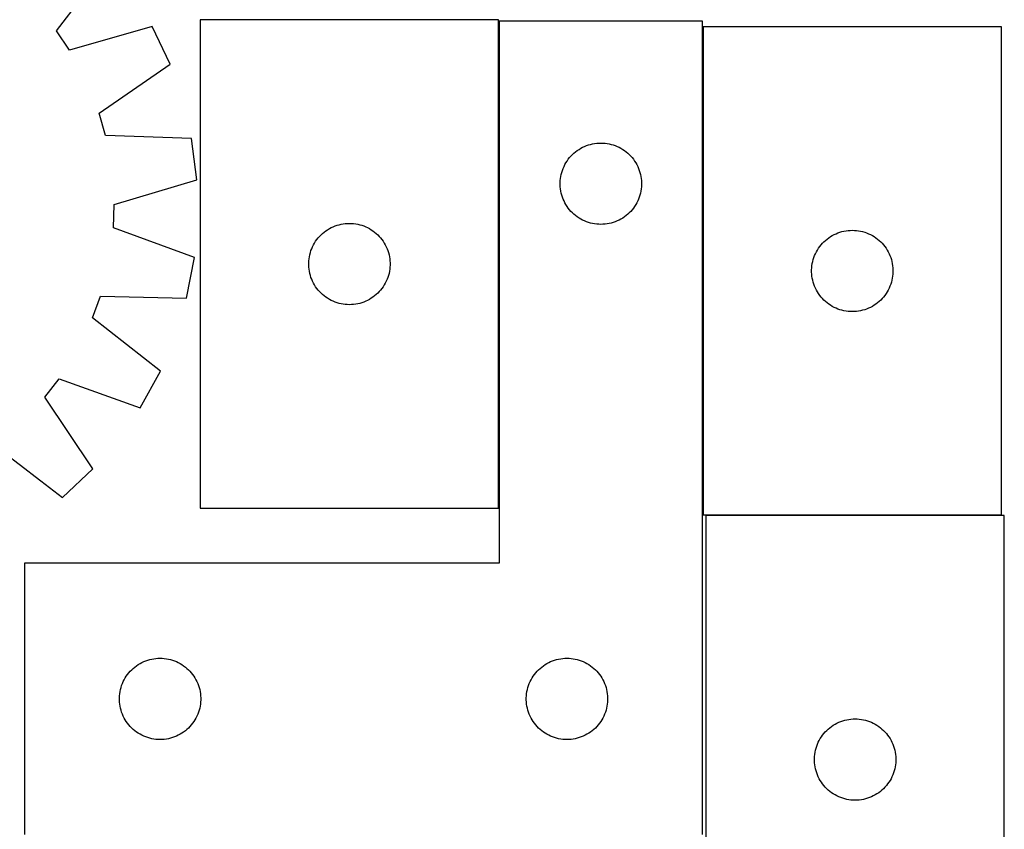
# Model space of a CAD drawing. Header units: millimetres. Extents: x 7 to 1493, y 7 to 2993.
# Tile 9 of 11: x 1128 to 1491, y 2113 to 2411. Entities that reach past the tile are written whole.
import ezdxf

# ---------------------------------------------------------------- set-up
doc = ezdxf.new("R2010")
doc.units = ezdxf.units.MM
doc.layers.add('COMMON', color=5, linetype='CONTINUOUS', true_color=0x0000ff)
doc.layers.add('CUT', color=7, linetype='CONTINUOUS', true_color=0x000000)

msp = doc.modelspace()

# ---------------------------------------------------------------- linework, layer by layer
at = {"layer": 'COMMON'}
for p, q in [((1305.14655, 2231.356264), (1305.14655, 2410.969182)), ((1380.34655, 2408.794492), (1380.34655, 2228.794492)), ((1381.488001, 2228.694491), (1490.446551, 2228.694491))]:
    msp.add_line(p, q, dxfattribs=at)
at = {"layer": 'CUT'}
for p, q in [((1142.017464, 2407.346411), (1161.354886, 2432.546388)), ((1195.046549, 2411.356264), (1195.046549, 2231.356264)), ((1305.046549, 2411.356264), (1195.046549, 2411.356264)), ((1305.046549, 2231.356264), (1305.046549, 2411.356264)), ((1380.24655, 2410.969182), (1305.24655, 2410.969182)), ((1305.24655, 2410.969182), (1305.24655, 2210.969182)), ((1380.24655, 2110.969182), (1380.24655, 2410.969182)), ((1146.834823, 2400.253286), (1142.017464, 2407.346411)), ((1177.388987, 2408.937631), (1146.834823, 2400.253286)), ((1183.935855, 2395.013944), (1177.388987, 2408.937631)), ((1380.446551, 2408.794492), (1380.446551, 2228.794492)), ((1490.446551, 2408.794492), (1380.446551, 2408.794492)), ((1490.446551, 2228.794492), (1490.446551, 2408.794492)), ((1157.757652, 2377.022933), (1183.935855, 2395.013944)), ((1160.147338, 2368.788325), (1157.757652, 2377.022933)), ((1191.889684, 2367.605872), (1160.147338, 2368.788325)), ((1193.813469, 2352.340565), (1191.889684, 2367.605872)), ((1333.437407, 2362.730979), (1334.055233, 2363.194607)), ((1334.055233, 2363.194607), (1334.696107, 2363.625815)), ((1334.696107, 2363.625815), (1335.358329, 2364.023461)), ((1335.358329, 2364.023461), (1336.040143, 2364.386488)), ((1336.040143, 2364.386488), (1336.739741, 2364.713935)), ((1336.739741, 2364.713935), (1337.455268, 2365.004934)), ((1337.455268, 2365.004934), (1338.184827, 2365.258713)), ((1338.184827, 2365.258713), (1338.926483, 2365.474598)), ((1338.926483, 2365.474598), (1339.678269, 2365.652017)), ((1339.678269, 2365.652017), (1340.438191, 2365.7905)), ((1340.438191, 2365.7905), (1341.204235, 2365.88968)), ((1341.204235, 2365.88968), (1341.974368, 2365.949293)), ((1341.974368, 2365.949293), (1342.74655, 2365.969182)), ((1342.74655, 2365.969182), (1343.518731, 2365.949293)), ((1343.518731, 2365.949293), (1344.288864, 2365.88968)), ((1344.288864, 2365.88968), (1345.054908, 2365.7905)), ((1345.054908, 2365.7905), (1345.814831, 2365.652017)), ((1345.814831, 2365.652017), (1346.566616, 2365.474598)), ((1346.566616, 2365.474598), (1347.308272, 2365.258713)), ((1347.308272, 2365.258713), (1348.037831, 2365.004934)), ((1348.037831, 2365.004934), (1348.753358, 2364.713935)), ((1348.753358, 2364.713935), (1349.452956, 2364.386488)), ((1349.452956, 2364.386488), (1350.134771, 2364.023461)), ((1350.134771, 2364.023461), (1350.796992, 2363.625815)), ((1350.796992, 2363.625815), (1351.437866, 2363.194607)), ((1351.437866, 2363.194607), (1352.055692, 2362.730979)), ((1330.301394, 2359.342838), (1330.748961, 2359.972396)), ((1330.748961, 2359.972396), (1331.228343, 2360.57808)), ((1331.228343, 2360.57808), (1331.738269, 2361.158282)), ((1331.738269, 2361.158282), (1332.277387, 2361.711465)), ((1332.277387, 2361.711465), (1332.844268, 2362.236161)), ((1332.844268, 2362.236161), (1333.437407, 2362.730979)), ((1352.055692, 2362.730979), (1352.648831, 2362.236161)), ((1352.648831, 2362.236161), (1353.215712, 2361.711465)), ((1353.215712, 2361.711465), (1353.75483, 2361.158282)), ((1353.75483, 2361.158282), (1354.264756, 2360.57808)), ((1354.264756, 2360.57808), (1354.744138, 2359.972396)), ((1354.744138, 2359.972396), (1355.191705, 2359.342838)), ((1328.344301, 2355.161466), (1328.579211, 2355.897318)), ((1328.579211, 2355.897318), (1328.85169, 2356.6201)), ((1328.85169, 2356.6201), (1329.161016, 2357.327898)), ((1329.161016, 2357.327898), (1329.506368, 2358.018833)), ((1329.506368, 2358.018833), (1329.88683, 2358.691074)), ((1329.88683, 2358.691074), (1330.301394, 2359.342838)), ((1355.191705, 2359.342838), (1355.606269, 2358.691074)), ((1355.606269, 2358.691074), (1355.986732, 2358.018833)), ((1355.986732, 2358.018833), (1356.332083, 2357.327898)), ((1356.332083, 2357.327898), (1356.641409, 2356.6201)), ((1356.641409, 2356.6201), (1356.913888, 2355.897318)), ((1356.913888, 2355.897318), (1357.148798, 2355.161466)), ((1163.356991, 2343.319606), (1193.813469, 2352.340565)), ((1327.791287, 2352.126814), (1327.870709, 2352.895157)), ((1327.870709, 2352.895157), (1327.98958, 2353.658393)), ((1327.98958, 2353.658393), (1328.147584, 2354.414498)), ((1328.147584, 2354.414498), (1328.344301, 2355.161466)), ((1357.148798, 2355.161466), (1357.345515, 2354.414498)), ((1357.345515, 2354.414498), (1357.503519, 2353.658393)), ((1357.503519, 2353.658393), (1357.62239, 2352.895157)), ((1357.62239, 2352.895157), (1357.701812, 2352.126814)), ((1327.751523, 2351.355401), (1327.791287, 2352.126814)), ((1327.751523, 2350.582963), (1327.751523, 2351.355401)), ((1327.791287, 2349.81155), (1327.751523, 2350.582963)), ((1327.870709, 2349.043207), (1327.791287, 2349.81155)), ((1327.98958, 2348.279971), (1327.870709, 2349.043207)), ((1357.62239, 2349.043207), (1357.503519, 2348.279971)), ((1357.701812, 2349.81155), (1357.62239, 2349.043207)), ((1357.701812, 2352.126814), (1357.741577, 2351.355401)), ((1357.741577, 2350.582963), (1357.701812, 2349.81155)), ((1357.741577, 2351.355401), (1357.741577, 2350.582963)), ((1328.147584, 2347.523866), (1327.98958, 2348.279971)), ((1328.344301, 2346.776897), (1328.147584, 2347.523866)), ((1328.579211, 2346.041046), (1328.344301, 2346.776897)), ((1328.85169, 2345.318264), (1328.579211, 2346.041046)), ((1329.161016, 2344.610466), (1328.85169, 2345.318264)), ((1356.641409, 2345.318264), (1356.332083, 2344.610466)), ((1356.913888, 2346.041046), (1356.641409, 2345.318264)), ((1357.148798, 2346.776897), (1356.913888, 2346.041046)), ((1357.345515, 2347.523866), (1357.148798, 2346.776897)), ((1357.503519, 2348.279971), (1357.345515, 2347.523866)), ((1163.085083, 2334.749575), (1163.356991, 2343.319606)), ((1329.506368, 2343.919531), (1329.161016, 2344.610466)), ((1329.88683, 2343.24729), (1329.506368, 2343.919531)), ((1330.301394, 2342.595526), (1329.88683, 2343.24729)), ((1330.748961, 2341.965968), (1330.301394, 2342.595526)), ((1331.228343, 2341.360284), (1330.748961, 2341.965968)), ((1331.738269, 2340.780082), (1331.228343, 2341.360284)), ((1354.264756, 2341.360284), (1353.75483, 2340.780082)), ((1354.744138, 2341.965968), (1354.264756, 2341.360284)), ((1355.191705, 2342.595526), (1354.744138, 2341.965968)), ((1355.606269, 2343.24729), (1355.191705, 2342.595526)), ((1355.986732, 2343.919531), (1355.606269, 2343.24729)), ((1356.332083, 2344.610466), (1355.986732, 2343.919531)), ((1332.277387, 2340.226899), (1331.738269, 2340.780082)), ((1332.844268, 2339.702203), (1332.277387, 2340.226899)), ((1333.437407, 2339.207385), (1332.844268, 2339.702203)), ((1334.055233, 2338.743757), (1333.437407, 2339.207385)), ((1334.696107, 2338.312549), (1334.055233, 2338.743757)), ((1335.358329, 2337.914903), (1334.696107, 2338.312549)), ((1336.040143, 2337.551876), (1335.358329, 2337.914903)), ((1350.134771, 2337.914903), (1349.452956, 2337.551876)), ((1350.796992, 2338.312549), (1350.134771, 2337.914903)), ((1351.437866, 2338.743757), (1350.796992, 2338.312549)), ((1352.055692, 2339.207385), (1351.437866, 2338.743757)), ((1352.648831, 2339.702203), (1352.055692, 2339.207385)), ((1353.215712, 2340.226899), (1352.648831, 2339.702203)), ((1353.75483, 2340.780082), (1353.215712, 2340.226899)), ((1192.90845, 2323.81607), (1163.085083, 2334.749575)), ((1241.996106, 2334.012898), (1242.658328, 2334.410543)), ((1242.658328, 2334.410543), (1243.340142, 2334.77357)), ((1243.340142, 2334.77357), (1244.03974, 2335.101018)), ((1244.03974, 2335.101018), (1244.755267, 2335.392016)), ((1244.755267, 2335.392016), (1245.484826, 2335.645795)), ((1245.484826, 2335.645795), (1246.226482, 2335.86168)), ((1246.226482, 2335.86168), (1246.978268, 2336.039099)), ((1246.978268, 2336.039099), (1247.73819, 2336.177583)), ((1247.73819, 2336.177583), (1248.504234, 2336.276762)), ((1248.504234, 2336.276762), (1249.274367, 2336.336376)), ((1249.274367, 2336.336376), (1250.046549, 2336.356264)), ((1250.046549, 2336.356264), (1250.81873, 2336.336376)), ((1250.81873, 2336.336376), (1251.588863, 2336.276762)), ((1251.588863, 2336.276762), (1252.354907, 2336.177583)), ((1252.354907, 2336.177583), (1253.11483, 2336.039099)), ((1253.11483, 2336.039099), (1253.866615, 2335.86168)), ((1253.866615, 2335.86168), (1254.608271, 2335.645795)), ((1254.608271, 2335.645795), (1255.33783, 2335.392016)), ((1255.33783, 2335.392016), (1256.053357, 2335.101018)), ((1256.053357, 2335.101018), (1256.752955, 2334.77357)), ((1256.752955, 2334.77357), (1257.43477, 2334.410543)), ((1257.43477, 2334.410543), (1258.096991, 2334.012898)), ((1336.739741, 2337.224428), (1336.040143, 2337.551876)), ((1337.455268, 2336.93343), (1336.739741, 2337.224428)), ((1338.184827, 2336.679651), (1337.455268, 2336.93343)), ((1338.926483, 2336.463766), (1338.184827, 2336.679651)), ((1339.678269, 2336.286347), (1338.926483, 2336.463766)), ((1340.438191, 2336.147863), (1339.678269, 2336.286347)), ((1341.204235, 2336.048684), (1340.438191, 2336.147863)), ((1341.974368, 2335.989071), (1341.204235, 2336.048684)), ((1342.74655, 2335.969182), (1341.974368, 2335.989071)), ((1343.518731, 2335.989071), (1342.74655, 2335.969182)), ((1344.288864, 2336.048684), (1343.518731, 2335.989071)), ((1345.054908, 2336.147863), (1344.288864, 2336.048684)), ((1345.814831, 2336.286347), (1345.054908, 2336.147863)), ((1346.566616, 2336.463766), (1345.814831, 2336.286347)), ((1347.308272, 2336.679651), (1346.566616, 2336.463766)), ((1348.037831, 2336.93343), (1347.308272, 2336.679651)), ((1348.753358, 2337.224428), (1348.037831, 2336.93343)), ((1349.452956, 2337.551876), (1348.753358, 2337.224428)), ((1238.04896, 2330.359478), (1238.528342, 2330.965162)), ((1238.528342, 2330.965162), (1239.038268, 2331.545364)), ((1239.038268, 2331.545364), (1239.577386, 2332.098547)), ((1239.577386, 2332.098547), (1240.144267, 2332.623243)), ((1240.144267, 2332.623243), (1240.737406, 2333.118061)), ((1240.737406, 2333.118061), (1241.355232, 2333.581689)), ((1241.355232, 2333.581689), (1241.996106, 2334.012898)), ((1258.096991, 2334.012898), (1258.737865, 2333.581689)), ((1258.737865, 2333.581689), (1259.355691, 2333.118061)), ((1259.355691, 2333.118061), (1259.94883, 2332.623243)), ((1259.94883, 2332.623243), (1260.515711, 2332.098547)), ((1260.515711, 2332.098547), (1261.054829, 2331.545364)), ((1261.054829, 2331.545364), (1261.564755, 2330.965162)), ((1261.564755, 2330.965162), (1262.044137, 2330.359478)), ((1425.544269, 2330.061471), (1426.137408, 2330.556289)), ((1426.137408, 2330.556289), (1426.755234, 2331.019917)), ((1426.755234, 2331.019917), (1427.396108, 2331.451125)), ((1427.396108, 2331.451125), (1428.05833, 2331.84877)), ((1428.05833, 2331.84877), (1428.740144, 2332.211798)), ((1428.740144, 2332.211798), (1429.439742, 2332.539245)), ((1429.439742, 2332.539245), (1430.155269, 2332.830244)), ((1430.155269, 2332.830244), (1430.884828, 2333.084023)), ((1430.884828, 2333.084023), (1431.626484, 2333.299908)), ((1431.626484, 2333.299908), (1432.37827, 2333.477327)), ((1432.37827, 2333.477327), (1433.138192, 2333.61581)), ((1433.138192, 2333.61581), (1433.904236, 2333.71499)), ((1433.904236, 2333.71499), (1434.674369, 2333.774603)), ((1434.674369, 2333.774603), (1435.446551, 2333.794492)), ((1435.446551, 2333.794492), (1436.218732, 2333.774603)), ((1436.218732, 2333.774603), (1436.988865, 2333.71499)), ((1436.988865, 2333.71499), (1437.754909, 2333.61581)), ((1437.754909, 2333.61581), (1438.514832, 2333.477327)), ((1438.514832, 2333.477327), (1439.266617, 2333.299908)), ((1439.266617, 2333.299908), (1440.008273, 2333.084023)), ((1440.008273, 2333.084023), (1440.737832, 2332.830244)), ((1440.737832, 2332.830244), (1441.453359, 2332.539245)), ((1441.453359, 2332.539245), (1442.152957, 2332.211798)), ((1442.152957, 2332.211798), (1442.834772, 2331.84877)), ((1442.834772, 2331.84877), (1443.496993, 2331.451125)), ((1443.496993, 2331.451125), (1444.137867, 2331.019917)), ((1444.137867, 2331.019917), (1444.755693, 2330.556289)), ((1444.755693, 2330.556289), (1445.348832, 2330.061471)), ((1235.87921, 2326.2844), (1236.151689, 2327.007183)), ((1236.151689, 2327.007183), (1236.461015, 2327.71498)), ((1236.461015, 2327.71498), (1236.806367, 2328.405915)), ((1236.806367, 2328.405915), (1237.186829, 2329.078156)), ((1237.186829, 2329.078156), (1237.601393, 2329.72992)), ((1237.601393, 2329.72992), (1238.04896, 2330.359478)), ((1262.044137, 2330.359478), (1262.491704, 2329.72992)), ((1262.491704, 2329.72992), (1262.906268, 2329.078156)), ((1262.906268, 2329.078156), (1263.286731, 2328.405915)), ((1263.286731, 2328.405915), (1263.632082, 2327.71498)), ((1263.632082, 2327.71498), (1263.941408, 2327.007183)), ((1263.941408, 2327.007183), (1264.213887, 2326.2844)), ((1422.586831, 2326.516384), (1423.001395, 2327.168148)), ((1423.001395, 2327.168148), (1423.448962, 2327.797706)), ((1423.448962, 2327.797706), (1423.928344, 2328.403389)), ((1423.928344, 2328.403389), (1424.43827, 2328.983592)), ((1424.43827, 2328.983592), (1424.977388, 2329.536775)), ((1424.977388, 2329.536775), (1425.544269, 2330.061471)), ((1445.348832, 2330.061471), (1445.915713, 2329.536775)), ((1445.915713, 2329.536775), (1446.454831, 2328.983592)), ((1446.454831, 2328.983592), (1446.964757, 2328.403389)), ((1446.964757, 2328.403389), (1447.444139, 2327.797706)), ((1447.444139, 2327.797706), (1447.891706, 2327.168148)), ((1447.891706, 2327.168148), (1448.30627, 2326.516384)), ((1190.02084, 2308.703418), (1192.90845, 2323.81607)), ((1235.091286, 2322.513896), (1235.170708, 2323.28224)), ((1235.170708, 2323.28224), (1235.289579, 2324.045476)), ((1235.289579, 2324.045476), (1235.447583, 2324.80158)), ((1235.447583, 2324.80158), (1235.6443, 2325.548549)), ((1235.6443, 2325.548549), (1235.87921, 2326.2844)), ((1264.213887, 2326.2844), (1264.448797, 2325.548549)), ((1264.448797, 2325.548549), (1264.645514, 2324.80158)), ((1264.645514, 2324.80158), (1264.803518, 2324.045476)), ((1264.803518, 2324.045476), (1264.922389, 2323.28224)), ((1264.922389, 2323.28224), (1265.001811, 2322.513896)), ((1421.044302, 2322.986776), (1421.279212, 2323.722628)), ((1421.279212, 2323.722628), (1421.551691, 2324.44541)), ((1421.551691, 2324.44541), (1421.861017, 2325.153208)), ((1421.861017, 2325.153208), (1422.206369, 2325.844143)), ((1422.206369, 2325.844143), (1422.586831, 2326.516384)), ((1448.30627, 2326.516384), (1448.686733, 2325.844143)), ((1448.686733, 2325.844143), (1449.032084, 2325.153208)), ((1449.032084, 2325.153208), (1449.34141, 2324.44541)), ((1449.34141, 2324.44541), (1449.613889, 2323.722628)), ((1449.613889, 2323.722628), (1449.848799, 2322.986776)), ((1235.051522, 2321.742483), (1235.091286, 2322.513896)), ((1235.051522, 2320.970045), (1235.051522, 2321.742483)), ((1235.091286, 2320.198632), (1235.051522, 2320.970045)), ((1235.170708, 2319.430289), (1235.091286, 2320.198632)), ((1265.001811, 2320.198632), (1264.922389, 2319.430289)), ((1265.001811, 2322.513896), (1265.041576, 2321.742483)), ((1265.041576, 2320.970045), (1265.001811, 2320.198632)), ((1265.041576, 2321.742483), (1265.041576, 2320.970045)), ((1420.451524, 2319.180711), (1420.491288, 2319.952124)), ((1420.491288, 2319.952124), (1420.57071, 2320.720467)), ((1420.57071, 2320.720467), (1420.689581, 2321.483703)), ((1420.689581, 2321.483703), (1420.847585, 2322.239808)), ((1420.847585, 2322.239808), (1421.044302, 2322.986776)), ((1449.848799, 2322.986776), (1450.045516, 2322.239808)), ((1450.045516, 2322.239808), (1450.20352, 2321.483703)), ((1450.20352, 2321.483703), (1450.322391, 2320.720467)), ((1450.322391, 2320.720467), (1450.401813, 2319.952124)), ((1450.401813, 2319.952124), (1450.441578, 2319.180711)), ((1235.289579, 2318.667053), (1235.170708, 2319.430289)), ((1235.447583, 2317.910948), (1235.289579, 2318.667053)), ((1235.6443, 2317.16398), (1235.447583, 2317.910948)), ((1235.87921, 2316.428128), (1235.6443, 2317.16398)), ((1236.151689, 2315.705346), (1235.87921, 2316.428128)), ((1264.213887, 2316.428128), (1263.941408, 2315.705346)), ((1264.448797, 2317.16398), (1264.213887, 2316.428128)), ((1264.645514, 2317.910948), (1264.448797, 2317.16398)), ((1264.803518, 2318.667053), (1264.645514, 2317.910948)), ((1264.922389, 2319.430289), (1264.803518, 2318.667053)), ((1420.451524, 2318.408273), (1420.451524, 2319.180711)), ((1420.491288, 2317.63686), (1420.451524, 2318.408273)), ((1420.57071, 2316.868516), (1420.491288, 2317.63686)), ((1420.689581, 2316.10528), (1420.57071, 2316.868516)), ((1420.847585, 2315.349176), (1420.689581, 2316.10528)), ((1450.20352, 2316.10528), (1450.045516, 2315.349176)), ((1450.322391, 2316.868516), (1450.20352, 2316.10528)), ((1450.401813, 2317.63686), (1450.322391, 2316.868516)), ((1450.441578, 2318.408273), (1450.401813, 2317.63686)), ((1450.441578, 2319.180711), (1450.441578, 2318.408273)), ((1236.461015, 2314.997548), (1236.151689, 2315.705346)), ((1236.806367, 2314.306613), (1236.461015, 2314.997548)), ((1237.186829, 2313.634372), (1236.806367, 2314.306613)), ((1237.601393, 2312.982608), (1237.186829, 2313.634372)), ((1238.04896, 2312.35305), (1237.601393, 2312.982608)), ((1238.528342, 2311.747367), (1238.04896, 2312.35305)), ((1262.044137, 2312.35305), (1261.564755, 2311.747367)), ((1262.491704, 2312.982608), (1262.044137, 2312.35305)), ((1262.906268, 2313.634372), (1262.491704, 2312.982608)), ((1263.286731, 2314.306613), (1262.906268, 2313.634372)), ((1263.632082, 2314.997548), (1263.286731, 2314.306613)), ((1263.941408, 2315.705346), (1263.632082, 2314.997548)), ((1421.044302, 2314.602207), (1420.847585, 2315.349176)), ((1421.279212, 2313.866356), (1421.044302, 2314.602207)), ((1421.551691, 2313.143573), (1421.279212, 2313.866356)), ((1421.861017, 2312.435776), (1421.551691, 2313.143573)), ((1422.206369, 2311.744841), (1421.861017, 2312.435776)), ((1449.032084, 2312.435776), (1448.686733, 2311.744841)), ((1449.34141, 2313.143573), (1449.032084, 2312.435776)), ((1449.613889, 2313.866356), (1449.34141, 2313.143573)), ((1449.848799, 2314.602207), (1449.613889, 2313.866356)), ((1450.045516, 2315.349176), (1449.848799, 2314.602207)), ((1155.360493, 2301.468987), (1158.267378, 2309.535546)), ((1158.267378, 2309.535546), (1190.02084, 2308.703418)), ((1239.038268, 2311.167164), (1238.528342, 2311.747367)), ((1239.577386, 2310.613981), (1239.038268, 2311.167164)), ((1240.144267, 2310.089285), (1239.577386, 2310.613981)), ((1240.737406, 2309.594467), (1240.144267, 2310.089285)), ((1241.355232, 2309.130839), (1240.737406, 2309.594467)), ((1241.996106, 2308.699631), (1241.355232, 2309.130839)), ((1242.658328, 2308.301986), (1241.996106, 2308.699631)), ((1258.096991, 2308.699631), (1257.43477, 2308.301986)), ((1258.737865, 2309.130839), (1258.096991, 2308.699631)), ((1259.355691, 2309.594467), (1258.737865, 2309.130839)), ((1259.94883, 2310.089285), (1259.355691, 2309.594467)), ((1260.515711, 2310.613981), (1259.94883, 2310.089285)), ((1261.054829, 2311.167164), (1260.515711, 2310.613981)), ((1261.564755, 2311.747367), (1261.054829, 2311.167164)), ((1422.586831, 2311.0726), (1422.206369, 2311.744841)), ((1423.001395, 2310.420836), (1422.586831, 2311.0726)), ((1423.448962, 2309.791278), (1423.001395, 2310.420836)), ((1423.928344, 2309.185594), (1423.448962, 2309.791278)), ((1424.43827, 2308.605392), (1423.928344, 2309.185594)), ((1446.964757, 2309.185594), (1446.454831, 2308.605392)), ((1447.444139, 2309.791278), (1446.964757, 2309.185594)), ((1447.891706, 2310.420836), (1447.444139, 2309.791278)), ((1448.30627, 2311.0726), (1447.891706, 2310.420836)), ((1448.686733, 2311.744841), (1448.30627, 2311.0726)), ((1243.340142, 2307.938958), (1242.658328, 2308.301986)), ((1244.03974, 2307.611511), (1243.340142, 2307.938958)), ((1244.755267, 2307.320512), (1244.03974, 2307.611511)), ((1245.484826, 2307.066733), (1244.755267, 2307.320512)), ((1246.226482, 2306.850848), (1245.484826, 2307.066733)), ((1246.978268, 2306.673429), (1246.226482, 2306.850848)), ((1247.73819, 2306.534946), (1246.978268, 2306.673429)), ((1248.504234, 2306.435766), (1247.73819, 2306.534946)), ((1249.274367, 2306.376153), (1248.504234, 2306.435766)), ((1250.046549, 2306.356264), (1249.274367, 2306.376153)), ((1250.81873, 2306.376153), (1250.046549, 2306.356264)), ((1251.588863, 2306.435766), (1250.81873, 2306.376153)), ((1252.354907, 2306.534946), (1251.588863, 2306.435766)), ((1253.11483, 2306.673429), (1252.354907, 2306.534946)), ((1253.866615, 2306.850848), (1253.11483, 2306.673429)), ((1254.608271, 2307.066733), (1253.866615, 2306.850848)), ((1255.33783, 2307.320512), (1254.608271, 2307.066733)), ((1256.053357, 2307.611511), (1255.33783, 2307.320512)), ((1256.752955, 2307.938958), (1256.053357, 2307.611511)), ((1257.43477, 2308.301986), (1256.752955, 2307.938958)), ((1424.977388, 2308.052209), (1424.43827, 2308.605392)), ((1425.544269, 2307.527513), (1424.977388, 2308.052209)), ((1426.137408, 2307.032695), (1425.544269, 2307.527513)), ((1426.755234, 2306.569067), (1426.137408, 2307.032695)), ((1427.396108, 2306.137858), (1426.755234, 2306.569067)), ((1428.05833, 2305.740213), (1427.396108, 2306.137858)), ((1428.740144, 2305.377186), (1428.05833, 2305.740213)), ((1429.439742, 2305.049738), (1428.740144, 2305.377186)), ((1430.155269, 2304.75874), (1429.439742, 2305.049738)), ((1441.453359, 2305.049738), (1440.737832, 2304.75874)), ((1442.152957, 2305.377186), (1441.453359, 2305.049738)), ((1442.834772, 2305.740213), (1442.152957, 2305.377186)), ((1443.496993, 2306.137858), (1442.834772, 2305.740213)), ((1444.137867, 2306.569067), (1443.496993, 2306.137858)), ((1444.755693, 2307.032695), (1444.137867, 2306.569067)), ((1445.348832, 2307.527513), (1444.755693, 2307.032695)), ((1445.915713, 2308.052209), (1445.348832, 2307.527513)), ((1446.454831, 2308.605392), (1445.915713, 2308.052209)), ((1180.345562, 2281.854679), (1155.360493, 2301.468987)), ((1430.884828, 2304.504961), (1430.155269, 2304.75874)), ((1431.626484, 2304.289076), (1430.884828, 2304.504961)), ((1432.37827, 2304.111657), (1431.626484, 2304.289076)), ((1433.138192, 2303.973173), (1432.37827, 2304.111657)), ((1433.904236, 2303.873994), (1433.138192, 2303.973173)), ((1434.674369, 2303.81438), (1433.904236, 2303.873994)), ((1435.446551, 2303.794492), (1434.674369, 2303.81438)), ((1436.218732, 2303.81438), (1435.446551, 2303.794492)), ((1436.988865, 2303.873994), (1436.218732, 2303.81438)), ((1437.754909, 2303.973173), (1436.988865, 2303.873994)), ((1438.514832, 2304.111657), (1437.754909, 2303.973173)), ((1439.266617, 2304.289076), (1438.514832, 2304.111657)), ((1440.008273, 2304.504961), (1439.266617, 2304.289076)), ((1440.737832, 2304.75874), (1440.008273, 2304.504961)), ((1172.929215, 2268.374013), (1180.345562, 2281.854679)), ((1137.729704, 2272.204296), (1142.98702, 2278.977773)), ((1142.98702, 2278.977773), (1172.929215, 2268.374013)), ((1155.430762, 2245.82917), (1137.729704, 2272.204296)), ((1119.011665, 2254.637494), (1144.211642, 2235.300072)), ((1144.211642, 2235.300072), (1155.430762, 2245.82917)), ((1195.046549, 2231.356264), (1305.046549, 2231.356264)), ((1380.446551, 2228.794492), (1490.446551, 2228.794492)), ((1381.488001, 2228.594491), (1381.488001, 2048.594491)), ((1491.488001, 2228.594491), (1381.488001, 2228.594491)), ((1491.488001, 2048.594491), (1491.488001, 2228.594491)), ((1305.24655, 2210.969182), (1130.24655, 2210.969182)), ((1130.24655, 2210.969182), (1130.24655, 2110.969182)), ((1172.858329, 2174.023461), (1173.540143, 2174.386488)), ((1173.540143, 2174.386488), (1174.239741, 2174.713935)), ((1174.239741, 2174.713935), (1174.955268, 2175.004934)), ((1174.955268, 2175.004934), (1175.684827, 2175.258713)), ((1175.684827, 2175.258713), (1176.426483, 2175.474598)), ((1176.426483, 2175.474598), (1177.178269, 2175.652017)), ((1177.178269, 2175.652017), (1177.938191, 2175.7905)), ((1177.938191, 2175.7905), (1178.704235, 2175.88968)), ((1178.704235, 2175.88968), (1179.474368, 2175.949293)), ((1179.474368, 2175.949293), (1180.24655, 2175.969182)), ((1180.24655, 2175.969182), (1181.018731, 2175.949293)), ((1181.018731, 2175.949293), (1181.788864, 2175.88968)), ((1181.788864, 2175.88968), (1182.554908, 2175.7905)), ((1182.554908, 2175.7905), (1183.314831, 2175.652017)), ((1183.314831, 2175.652017), (1184.066616, 2175.474598)), ((1184.066616, 2175.474598), (1184.808272, 2175.258713)), ((1184.808272, 2175.258713), (1185.537831, 2175.004934)), ((1185.537831, 2175.004934), (1186.253358, 2174.713935)), ((1186.253358, 2174.713935), (1186.952956, 2174.386488)), ((1186.952956, 2174.386488), (1187.634771, 2174.023461)), ((1322.858329, 2174.023461), (1323.540143, 2174.386488)), ((1323.540143, 2174.386488), (1324.239741, 2174.713935)), ((1324.239741, 2174.713935), (1324.955268, 2175.004934)), ((1324.955268, 2175.004934), (1325.684827, 2175.258713)), ((1325.684827, 2175.258713), (1326.426483, 2175.474598)), ((1326.426483, 2175.474598), (1327.178269, 2175.652017)), ((1327.178269, 2175.652017), (1327.938191, 2175.7905)), ((1327.938191, 2175.7905), (1328.704235, 2175.88968)), ((1328.704235, 2175.88968), (1329.474368, 2175.949293)), ((1329.474368, 2175.949293), (1330.24655, 2175.969182)), ((1330.24655, 2175.969182), (1331.018731, 2175.949293)), ((1331.018731, 2175.949293), (1331.788864, 2175.88968)), ((1331.788864, 2175.88968), (1332.554908, 2175.7905)), ((1332.554908, 2175.7905), (1333.314831, 2175.652017)), ((1333.314831, 2175.652017), (1334.066616, 2175.474598)), ((1334.066616, 2175.474598), (1334.808272, 2175.258713)), ((1334.808272, 2175.258713), (1335.537831, 2175.004934)), ((1335.537831, 2175.004934), (1336.253358, 2174.713935)), ((1336.253358, 2174.713935), (1336.952956, 2174.386488)), ((1336.952956, 2174.386488), (1337.634771, 2174.023461)), ((1168.728343, 2170.57808), (1169.238269, 2171.158282)), ((1169.238269, 2171.158282), (1169.777387, 2171.711465)), ((1169.777387, 2171.711465), (1170.344268, 2172.236161)), ((1170.344268, 2172.236161), (1170.937407, 2172.730979)), ((1170.937407, 2172.730979), (1171.555233, 2173.194607)), ((1171.555233, 2173.194607), (1172.196107, 2173.625815)), ((1172.196107, 2173.625815), (1172.858329, 2174.023461)), ((1187.634771, 2174.023461), (1188.296992, 2173.625815)), ((1188.296992, 2173.625815), (1188.937866, 2173.194607)), ((1188.937866, 2173.194607), (1189.555692, 2172.730979)), ((1189.555692, 2172.730979), (1190.148831, 2172.236161)), ((1190.148831, 2172.236161), (1190.715712, 2171.711465)), ((1190.715712, 2171.711465), (1191.25483, 2171.158282)), ((1191.25483, 2171.158282), (1191.764756, 2170.57808)), ((1318.728343, 2170.57808), (1319.238269, 2171.158282)), ((1319.238269, 2171.158282), (1319.777387, 2171.711465)), ((1319.777387, 2171.711465), (1320.344268, 2172.236161)), ((1320.344268, 2172.236161), (1320.937407, 2172.730979)), ((1320.937407, 2172.730979), (1321.555233, 2173.194607)), ((1321.555233, 2173.194607), (1322.196107, 2173.625815)), ((1322.196107, 2173.625815), (1322.858329, 2174.023461)), ((1337.634771, 2174.023461), (1338.296992, 2173.625815)), ((1338.296992, 2173.625815), (1338.937866, 2173.194607)), ((1338.937866, 2173.194607), (1339.555692, 2172.730979)), ((1339.555692, 2172.730979), (1340.148831, 2172.236161)), ((1340.148831, 2172.236161), (1340.715712, 2171.711465)), ((1340.715712, 2171.711465), (1341.25483, 2171.158282)), ((1341.25483, 2171.158282), (1341.764756, 2170.57808)), ((1166.35169, 2166.6201), (1166.661016, 2167.327898)), ((1166.661016, 2167.327898), (1167.006368, 2168.018833)), ((1167.006368, 2168.018833), (1167.38683, 2168.691074)), ((1167.38683, 2168.691074), (1167.801394, 2169.342838)), ((1167.801394, 2169.342838), (1168.248961, 2169.972396)), ((1168.248961, 2169.972396), (1168.728343, 2170.57808)), ((1191.764756, 2170.57808), (1192.244138, 2169.972396)), ((1192.244138, 2169.972396), (1192.691705, 2169.342838)), ((1192.691705, 2169.342838), (1193.106269, 2168.691074)), ((1193.106269, 2168.691074), (1193.486732, 2168.018833)), ((1193.486732, 2168.018833), (1193.832083, 2167.327898)), ((1193.832083, 2167.327898), (1194.141409, 2166.6201)), ((1316.35169, 2166.6201), (1316.661016, 2167.327898)), ((1316.661016, 2167.327898), (1317.006368, 2168.018833)), ((1317.006368, 2168.018833), (1317.38683, 2168.691074)), ((1317.38683, 2168.691074), (1317.801394, 2169.342838)), ((1317.801394, 2169.342838), (1318.248961, 2169.972396)), ((1318.248961, 2169.972396), (1318.728343, 2170.57808)), ((1341.764756, 2170.57808), (1342.244138, 2169.972396)), ((1342.244138, 2169.972396), (1342.691705, 2169.342838)), ((1342.691705, 2169.342838), (1343.106269, 2168.691074)), ((1343.106269, 2168.691074), (1343.486732, 2168.018833)), ((1343.486732, 2168.018833), (1343.832083, 2167.327898)), ((1343.832083, 2167.327898), (1344.141409, 2166.6201)), ((1165.370709, 2162.895157), (1165.48958, 2163.658393)), ((1165.48958, 2163.658393), (1165.647584, 2164.414498)), ((1165.647584, 2164.414498), (1165.844301, 2165.161466)), ((1165.844301, 2165.161466), (1166.079211, 2165.897318)), ((1166.079211, 2165.897318), (1166.35169, 2166.6201)), ((1194.141409, 2166.6201), (1194.413888, 2165.897318)), ((1194.413888, 2165.897318), (1194.648798, 2165.161466)), ((1194.648798, 2165.161466), (1194.845515, 2164.414498)), ((1194.845515, 2164.414498), (1195.003519, 2163.658393)), ((1195.003519, 2163.658393), (1195.12239, 2162.895157)), ((1315.370709, 2162.895157), (1315.48958, 2163.658393)), ((1315.48958, 2163.658393), (1315.647584, 2164.414498)), ((1315.647584, 2164.414498), (1315.844301, 2165.161466)), ((1315.844301, 2165.161466), (1316.079211, 2165.897318)), ((1316.079211, 2165.897318), (1316.35169, 2166.6201)), ((1344.141409, 2166.6201), (1344.413888, 2165.897318)), ((1344.413888, 2165.897318), (1344.648798, 2165.161466)), ((1344.648798, 2165.161466), (1344.845515, 2164.414498)), ((1344.845515, 2164.414498), (1345.003519, 2163.658393)), ((1345.003519, 2163.658393), (1345.12239, 2162.895157)), ((1165.251523, 2161.355401), (1165.291287, 2162.126814)), ((1165.251523, 2160.582963), (1165.251523, 2161.355401)), ((1165.291287, 2159.81155), (1165.251523, 2160.582963)), ((1165.291287, 2162.126814), (1165.370709, 2162.895157)), ((1195.12239, 2162.895157), (1195.201812, 2162.126814)), ((1195.201812, 2162.126814), (1195.241577, 2161.355401)), ((1195.241577, 2160.582963), (1195.201812, 2159.81155)), ((1195.241577, 2161.355401), (1195.241577, 2160.582963)), ((1315.251523, 2161.355401), (1315.291287, 2162.126814)), ((1315.251523, 2160.582963), (1315.251523, 2161.355401)), ((1315.291287, 2159.81155), (1315.251523, 2160.582963)), ((1315.291287, 2162.126814), (1315.370709, 2162.895157)), ((1345.12239, 2162.895157), (1345.201812, 2162.126814)), ((1345.201812, 2162.126814), (1345.241577, 2161.355401)), ((1345.241577, 2160.582963), (1345.201812, 2159.81155)), ((1345.241577, 2161.355401), (1345.241577, 2160.582963)), ((1165.370709, 2159.043207), (1165.291287, 2159.81155)), ((1165.48958, 2158.279971), (1165.370709, 2159.043207)), ((1165.647584, 2157.523866), (1165.48958, 2158.279971)), ((1165.844301, 2156.776897), (1165.647584, 2157.523866)), ((1166.079211, 2156.041046), (1165.844301, 2156.776897)), ((1194.648798, 2156.776897), (1194.413888, 2156.041046)), ((1194.845515, 2157.523866), (1194.648798, 2156.776897)), ((1195.003519, 2158.279971), (1194.845515, 2157.523866)), ((1195.12239, 2159.043207), (1195.003519, 2158.279971)), ((1195.201812, 2159.81155), (1195.12239, 2159.043207)), ((1315.370709, 2159.043207), (1315.291287, 2159.81155)), ((1315.48958, 2158.279971), (1315.370709, 2159.043207)), ((1315.647584, 2157.523866), (1315.48958, 2158.279971)), ((1315.844301, 2156.776897), (1315.647584, 2157.523866)), ((1316.079211, 2156.041046), (1315.844301, 2156.776897)), ((1344.648798, 2156.776897), (1344.413888, 2156.041046)), ((1344.845515, 2157.523866), (1344.648798, 2156.776897)), ((1345.003519, 2158.279971), (1344.845515, 2157.523866)), ((1345.12239, 2159.043207), (1345.003519, 2158.279971)), ((1345.201812, 2159.81155), (1345.12239, 2159.043207)), ((1166.35169, 2155.318264), (1166.079211, 2156.041046)), ((1166.661016, 2154.610466), (1166.35169, 2155.318264)), ((1167.006368, 2153.919531), (1166.661016, 2154.610466)), ((1167.38683, 2153.24729), (1167.006368, 2153.919531)), ((1167.801394, 2152.595526), (1167.38683, 2153.24729)), ((1168.248961, 2151.965968), (1167.801394, 2152.595526)), ((1192.691705, 2152.595526), (1192.244138, 2151.965968)), ((1193.106269, 2153.24729), (1192.691705, 2152.595526)), ((1193.486732, 2153.919531), (1193.106269, 2153.24729)), ((1193.832083, 2154.610466), (1193.486732, 2153.919531)), ((1194.141409, 2155.318264), (1193.832083, 2154.610466)), ((1194.413888, 2156.041046), (1194.141409, 2155.318264)), ((1316.35169, 2155.318264), (1316.079211, 2156.041046)), ((1316.661016, 2154.610466), (1316.35169, 2155.318264)), ((1317.006368, 2153.919531), (1316.661016, 2154.610466)), ((1317.38683, 2153.24729), (1317.006368, 2153.919531)), ((1317.801394, 2152.595526), (1317.38683, 2153.24729)), ((1318.248961, 2151.965968), (1317.801394, 2152.595526)), ((1342.691705, 2152.595526), (1342.244138, 2151.965968)), ((1343.106269, 2153.24729), (1342.691705, 2152.595526)), ((1343.486732, 2153.919531), (1343.106269, 2153.24729)), ((1343.832083, 2154.610466), (1343.486732, 2153.919531)), ((1344.141409, 2155.318264), (1343.832083, 2154.610466)), ((1344.413888, 2156.041046), (1344.141409, 2155.318264)), ((1430.481192, 2152.339244), (1431.196719, 2152.630243)), ((1431.196719, 2152.630243), (1431.926278, 2152.884022)), ((1431.926278, 2152.884022), (1432.667934, 2153.099907)), ((1432.667934, 2153.099907), (1433.41972, 2153.277326)), ((1433.41972, 2153.277326), (1434.179642, 2153.415809)), ((1434.179642, 2153.415809), (1434.945686, 2153.514989)), ((1434.945686, 2153.514989), (1435.715819, 2153.574602)), ((1435.715819, 2153.574602), (1436.488001, 2153.594491)), ((1436.488001, 2153.594491), (1437.260182, 2153.574602)), ((1437.260182, 2153.574602), (1438.030316, 2153.514989)), ((1438.030316, 2153.514989), (1438.796359, 2153.415809)), ((1438.796359, 2153.415809), (1439.556282, 2153.277326)), ((1439.556282, 2153.277326), (1440.308067, 2153.099907)), ((1440.308067, 2153.099907), (1441.049723, 2152.884022)), ((1441.049723, 2152.884022), (1441.779282, 2152.630243)), ((1441.779282, 2152.630243), (1442.494809, 2152.339244)), ((1168.728343, 2151.360284), (1168.248961, 2151.965968)), ((1169.238269, 2150.780082), (1168.728343, 2151.360284)), ((1169.777387, 2150.226899), (1169.238269, 2150.780082)), ((1170.344268, 2149.702203), (1169.777387, 2150.226899)), ((1170.937407, 2149.207385), (1170.344268, 2149.702203)), ((1171.555233, 2148.743757), (1170.937407, 2149.207385)), ((1189.555692, 2149.207385), (1188.937866, 2148.743757)), ((1190.148831, 2149.702203), (1189.555692, 2149.207385)), ((1190.715712, 2150.226899), (1190.148831, 2149.702203)), ((1191.25483, 2150.780082), (1190.715712, 2150.226899)), ((1191.764756, 2151.360284), (1191.25483, 2150.780082)), ((1192.244138, 2151.965968), (1191.764756, 2151.360284)), ((1318.728343, 2151.360284), (1318.248961, 2151.965968)), ((1319.238269, 2150.780082), (1318.728343, 2151.360284)), ((1319.777387, 2150.226899), (1319.238269, 2150.780082)), ((1320.344268, 2149.702203), (1319.777387, 2150.226899)), ((1320.937407, 2149.207385), (1320.344268, 2149.702203)), ((1321.555233, 2148.743757), (1320.937407, 2149.207385)), ((1339.555692, 2149.207385), (1338.937866, 2148.743757)), ((1340.148831, 2149.702203), (1339.555692, 2149.207385)), ((1340.715712, 2150.226899), (1340.148831, 2149.702203)), ((1341.25483, 2150.780082), (1340.715712, 2150.226899)), ((1341.764756, 2151.360284), (1341.25483, 2150.780082)), ((1342.244138, 2151.965968), (1341.764756, 2151.360284)), ((1425.47972, 2148.783591), (1426.018838, 2149.336774)), ((1426.018838, 2149.336774), (1426.585719, 2149.86147)), ((1426.585719, 2149.86147), (1427.178858, 2150.356288)), ((1427.178858, 2150.356288), (1427.796684, 2150.819916)), ((1427.796684, 2150.819916), (1428.437558, 2151.251124)), ((1428.437558, 2151.251124), (1429.09978, 2151.648769)), ((1429.09978, 2151.648769), (1429.781594, 2152.011797)), ((1429.781594, 2152.011797), (1430.481192, 2152.339244)), ((1442.494809, 2152.339244), (1443.194407, 2152.011797)), ((1443.194407, 2152.011797), (1443.876222, 2151.648769)), ((1443.876222, 2151.648769), (1444.538443, 2151.251124)), ((1444.538443, 2151.251124), (1445.179317, 2150.819916)), ((1445.179317, 2150.819916), (1445.797143, 2150.356288)), ((1445.797143, 2150.356288), (1446.390282, 2149.86147)), ((1446.390282, 2149.86147), (1446.957163, 2149.336774)), ((1446.957163, 2149.336774), (1447.496281, 2148.783591)), ((1172.196107, 2148.312549), (1171.555233, 2148.743757)), ((1172.858329, 2147.914903), (1172.196107, 2148.312549)), ((1173.540143, 2147.551876), (1172.858329, 2147.914903)), ((1174.239741, 2147.224428), (1173.540143, 2147.551876)), ((1174.955268, 2146.93343), (1174.239741, 2147.224428)), ((1175.684827, 2146.679651), (1174.955268, 2146.93343)), ((1176.426483, 2146.463766), (1175.684827, 2146.679651)), ((1177.178269, 2146.286347), (1176.426483, 2146.463766)), ((1177.938191, 2146.147863), (1177.178269, 2146.286347)), ((1178.704235, 2146.048684), (1177.938191, 2146.147863)), ((1179.474368, 2145.989071), (1178.704235, 2146.048684)), ((1180.24655, 2145.969182), (1179.474368, 2145.989071)), ((1181.018731, 2145.989071), (1180.24655, 2145.969182)), ((1181.788864, 2146.048684), (1181.018731, 2145.989071)), ((1182.554908, 2146.147863), (1181.788864, 2146.048684)), ((1183.314831, 2146.286347), (1182.554908, 2146.147863)), ((1184.066616, 2146.463766), (1183.314831, 2146.286347)), ((1184.808272, 2146.679651), (1184.066616, 2146.463766)), ((1185.537831, 2146.93343), (1184.808272, 2146.679651)), ((1186.253358, 2147.224428), (1185.537831, 2146.93343)), ((1186.952956, 2147.551876), (1186.253358, 2147.224428)), ((1187.634771, 2147.914903), (1186.952956, 2147.551876)), ((1188.296992, 2148.312549), (1187.634771, 2147.914903)), ((1188.937866, 2148.743757), (1188.296992, 2148.312549)), ((1322.196107, 2148.312549), (1321.555233, 2148.743757)), ((1322.858329, 2147.914903), (1322.196107, 2148.312549)), ((1323.540143, 2147.551876), (1322.858329, 2147.914903)), ((1324.239741, 2147.224428), (1323.540143, 2147.551876)), ((1324.955268, 2146.93343), (1324.239741, 2147.224428)), ((1325.684827, 2146.679651), (1324.955268, 2146.93343)), ((1326.426483, 2146.463766), (1325.684827, 2146.679651)), ((1327.178269, 2146.286347), (1326.426483, 2146.463766)), ((1327.938191, 2146.147863), (1327.178269, 2146.286347)), ((1328.704235, 2146.048684), (1327.938191, 2146.147863)), ((1329.474368, 2145.989071), (1328.704235, 2146.048684)), ((1330.24655, 2145.969182), (1329.474368, 2145.989071)), ((1331.018731, 2145.989071), (1330.24655, 2145.969182)), ((1331.788864, 2146.048684), (1331.018731, 2145.989071)), ((1332.554908, 2146.147863), (1331.788864, 2146.048684)), ((1333.314831, 2146.286347), (1332.554908, 2146.147863)), ((1334.066616, 2146.463766), (1333.314831, 2146.286347)), ((1334.808272, 2146.679651), (1334.066616, 2146.463766)), ((1335.537831, 2146.93343), (1334.808272, 2146.679651)), ((1336.253358, 2147.224428), (1335.537831, 2146.93343)), ((1336.952956, 2147.551876), (1336.253358, 2147.224428)), ((1337.634771, 2147.914903), (1336.952956, 2147.551876)), ((1338.296992, 2148.312549), (1337.634771, 2147.914903)), ((1338.937866, 2148.743757), (1338.296992, 2148.312549)), ((1422.902467, 2144.953207), (1423.247819, 2145.644142)), ((1423.247819, 2145.644142), (1423.628281, 2146.316383)), ((1423.628281, 2146.316383), (1424.042845, 2146.968147)), ((1424.042845, 2146.968147), (1424.490412, 2147.597705)), ((1424.490412, 2147.597705), (1424.969794, 2148.203388)), ((1424.969794, 2148.203388), (1425.47972, 2148.783591)), ((1447.496281, 2148.783591), (1448.006207, 2148.203388)), ((1448.006207, 2148.203388), (1448.485589, 2147.597705)), ((1448.485589, 2147.597705), (1448.933156, 2146.968147)), ((1448.933156, 2146.968147), (1449.34772, 2146.316383)), ((1449.34772, 2146.316383), (1449.728183, 2145.644142)), ((1449.728183, 2145.644142), (1450.073534, 2144.953207)), ((1421.731031, 2141.283702), (1421.889035, 2142.039807)), ((1421.889035, 2142.039807), (1422.085752, 2142.786775)), ((1422.085752, 2142.786775), (1422.320662, 2143.522627)), ((1422.320662, 2143.522627), (1422.593141, 2144.245409)), ((1422.593141, 2144.245409), (1422.902467, 2144.953207)), ((1450.073534, 2144.953207), (1450.38286, 2144.245409)), ((1450.38286, 2144.245409), (1450.655339, 2143.522627)), ((1450.655339, 2143.522627), (1450.890249, 2142.786775)), ((1450.890249, 2142.786775), (1451.086966, 2142.039807)), ((1451.086966, 2142.039807), (1451.24497, 2141.283702)), ((1421.492974, 2138.98071), (1421.532738, 2139.752123)), ((1421.492974, 2138.208272), (1421.492974, 2138.98071)), ((1421.532738, 2137.436859), (1421.492974, 2138.208272)), ((1421.532738, 2139.752123), (1421.61216, 2140.520466)), ((1421.61216, 2140.520466), (1421.731031, 2141.283702)), ((1451.24497, 2141.283702), (1451.363841, 2140.520466)), ((1451.363841, 2140.520466), (1451.443263, 2139.752123)), ((1451.443263, 2139.752123), (1451.483028, 2138.98071)), ((1451.483028, 2138.208272), (1451.443263, 2137.436859)), ((1451.483028, 2138.98071), (1451.483028, 2138.208272)), ((1421.61216, 2136.668515), (1421.532738, 2137.436859)), ((1421.731031, 2135.905279), (1421.61216, 2136.668515)), ((1421.889035, 2135.149175), (1421.731031, 2135.905279)), ((1422.085752, 2134.402206), (1421.889035, 2135.149175)), ((1451.086966, 2135.149175), (1450.890249, 2134.402206)), ((1451.24497, 2135.905279), (1451.086966, 2135.149175)), ((1451.363841, 2136.668515), (1451.24497, 2135.905279)), ((1451.443263, 2137.436859), (1451.363841, 2136.668515)), ((1422.320662, 2133.666355), (1422.085752, 2134.402206)), ((1422.593141, 2132.943572), (1422.320662, 2133.666355)), ((1422.902467, 2132.235775), (1422.593141, 2132.943572)), ((1423.247819, 2131.54484), (1422.902467, 2132.235775)), ((1423.628281, 2130.872599), (1423.247819, 2131.54484)), ((1424.042845, 2130.220835), (1423.628281, 2130.872599)), ((1449.34772, 2130.872599), (1448.933156, 2130.220835)), ((1449.728183, 2131.54484), (1449.34772, 2130.872599)), ((1450.073534, 2132.235775), (1449.728183, 2131.54484)), ((1450.38286, 2132.943572), (1450.073534, 2132.235775)), ((1450.655339, 2133.666355), (1450.38286, 2132.943572)), ((1450.890249, 2134.402206), (1450.655339, 2133.666355)), ((1424.490412, 2129.591277), (1424.042845, 2130.220835)), ((1424.969794, 2128.985593), (1424.490412, 2129.591277)), ((1425.47972, 2128.405391), (1424.969794, 2128.985593)), ((1426.018838, 2127.852208), (1425.47972, 2128.405391)), ((1426.585719, 2127.327512), (1426.018838, 2127.852208)), ((1427.178858, 2126.832694), (1426.585719, 2127.327512)), ((1446.390282, 2127.327512), (1445.797143, 2126.832694)), ((1446.957163, 2127.852208), (1446.390282, 2127.327512)), ((1447.496281, 2128.405391), (1446.957163, 2127.852208)), ((1448.006207, 2128.985593), (1447.496281, 2128.405391)), ((1448.485589, 2129.591277), (1448.006207, 2128.985593)), ((1448.933156, 2130.220835), (1448.485589, 2129.591277)), ((1427.796684, 2126.369066), (1427.178858, 2126.832694)), ((1428.437558, 2125.937857), (1427.796684, 2126.369066)), ((1429.09978, 2125.540212), (1428.437558, 2125.937857)), ((1429.781594, 2125.177185), (1429.09978, 2125.540212)), ((1430.481192, 2124.849737), (1429.781594, 2125.177185)), ((1431.196719, 2124.558739), (1430.481192, 2124.849737)), ((1431.926278, 2124.30496), (1431.196719, 2124.558739)), ((1432.667934, 2124.089075), (1431.926278, 2124.30496)), ((1433.41972, 2123.911656), (1432.667934, 2124.089075)), ((1434.179642, 2123.773172), (1433.41972, 2123.911656)), ((1434.945686, 2123.673993), (1434.179642, 2123.773172)), ((1435.715819, 2123.614379), (1434.945686, 2123.673993)), ((1436.488001, 2123.594491), (1435.715819, 2123.614379)), ((1437.260182, 2123.614379), (1436.488001, 2123.594491)), ((1438.030316, 2123.673993), (1437.260182, 2123.614379)), ((1438.796359, 2123.773172), (1438.030316, 2123.673993)), ((1439.556282, 2123.911656), (1438.796359, 2123.773172)), ((1440.308067, 2124.089075), (1439.556282, 2123.911656)), ((1441.049723, 2124.30496), (1440.308067, 2124.089075)), ((1441.779282, 2124.558739), (1441.049723, 2124.30496)), ((1442.494809, 2124.849737), (1441.779282, 2124.558739)), ((1443.194407, 2125.177185), (1442.494809, 2124.849737)), ((1443.876222, 2125.540212), (1443.194407, 2125.177185)), ((1444.538443, 2125.937857), (1443.876222, 2125.540212)), ((1445.179317, 2126.369066), (1444.538443, 2125.937857)), ((1445.797143, 2126.832694), (1445.179317, 2126.369066))]:
    msp.add_line(p, q, dxfattribs=at)

doc.saveas('drawing.dxf')
